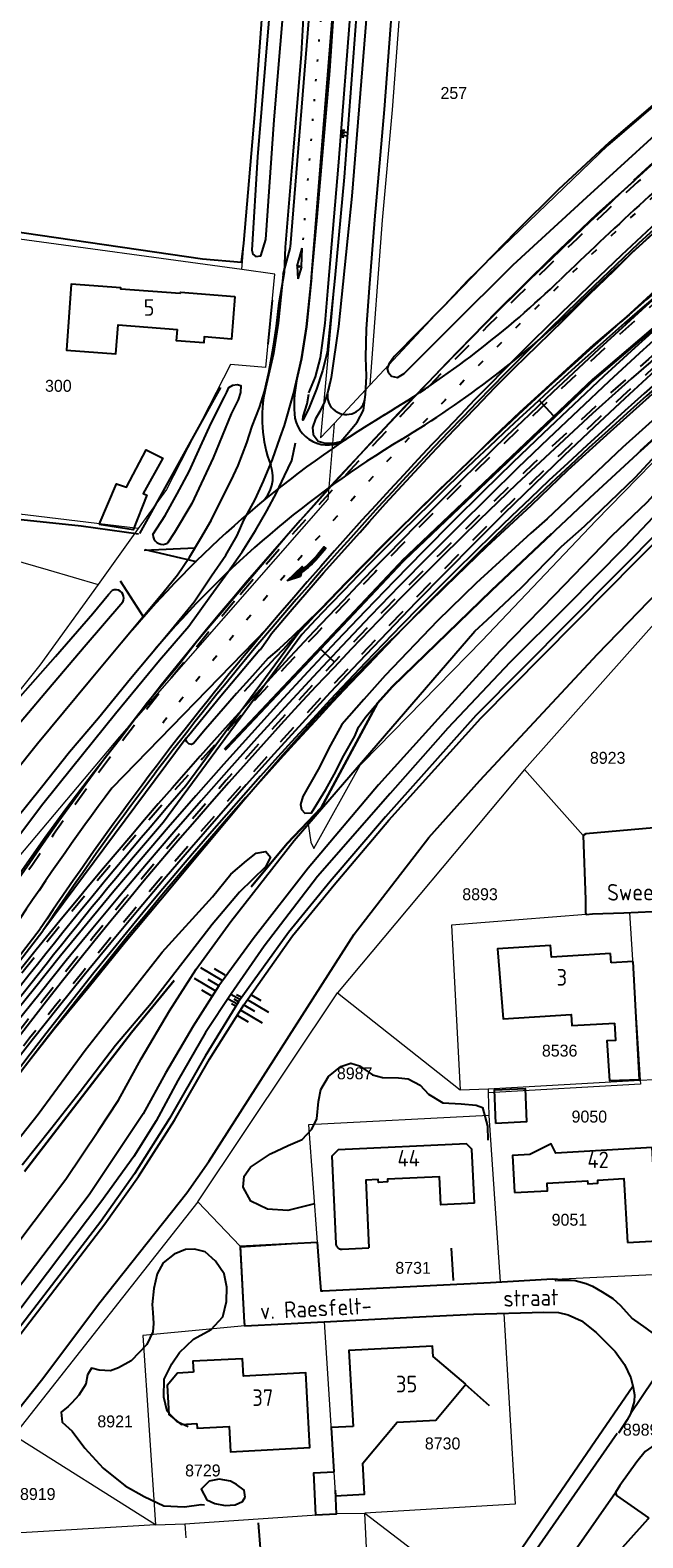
# Model space of a CAD drawing. Header units: metres. Extents: x 233874 to 239264, y 443832 to 448222.
# Tile 44 of 198: x 235032 to 235125, y 445082 to 445309. Entities that reach past the tile are written whole.
import ezdxf
from ezdxf.enums import TextEntityAlignment as Align

# ---------------------------------------------------------------- set-up
doc = ezdxf.new("R2010")
doc.units = ezdxf.units.M
doc.header["$MEASUREMENT"] = 0
for name, pattern in [('DGN3', [54.868356, 36.578904, -18.289452]), ('LIJN1-1', [2, 1, -1]), ('LIJN1-3', [4, 1, -3]), ('LIJNFPAD', [3, 0.3, -2.7])]:
    doc.linetypes.add(name, pattern=pattern)
for name, color, linetype in [('DAKRAND', 4, 'Continuous'), ('DAKRAND-BYG', 4, 'Continuous'), ('Goud-kadastrale grenzen', 13, 'Continuous'), ('Goud-markering', 7, 'Continuous'), ('Goud-ontwerp', 2, 'Continuous'), ('Goud-ontwerp-water', 131, 'Continuous'), ('HEG', 253, 'Continuous'), ('HOOFDGEBOUW', 4, 'Continuous'), ('HUISNUMMER', 253, 'Continuous'), ('INSTEEKSLOOT', 153, 'Continuous'), ('KANTVERH', 253, 'Continuous'), ('KANTWATER', 153, 'Continuous'), ('MUUR', 253, 'Continuous'), ('OVLIJNOBJ', 253, 'Continuous'), ('RASTER', 253, 'Continuous'), ('STRAATNAAM', 253, 'Continuous'), ('TALUD', 253, 'Continuous')]:
    doc.layers.add(name, color=color, linetype=linetype)
for name, color, linetype, lineweight in [('G01 kadestrale perceelsgrens', 73, 'Continuous', 0), ('G02 kadestrale sectiegrens', 73, 'DGN3', 30), ('Z01 perceelnummer', 73, 'Continuous', 13)]:
    doc.layers.add(name, color=color, linetype=linetype, lineweight=lineweight)
doc.layers.add('Goud-hulp', color=210, linetype='Continuous', plot=False)
doc.styles.get("Standard").update_dxf_attribs({"font": 'iso.shx'})
doc.styles.add('Styledgn001', font='dgn001.shx')

# ---------------------------------------------------------------- blocks, each defined once
blk = doc.blocks.new('TA', base_point=(75009.5, 300012))
for p, q in [((75009.5, 300012.5), (75010, 300012.5)), ((75009.5, 300012.25), (75010.5, 300012.25)), ((75009.5, 300012), (75010, 300012)), ((75009.5, 300011.75), (75010.5, 300011.75)), ((75009.5, 300011.5), (75010, 300011.5))]:
    blk.add_line(p, q)
blk = doc.blocks.new('pl75-08')
at = {"const_width": 0.2}
blk.add_lwpolyline([(7.08, -0.6), (4.7, -0.35), (5.11, -0.1, 0.070526), (1.44, 0.27), (0.1, 0.24), (0.1, 0.44), (1.86, 0.44, -0.043128), (5.19, -0.01), (5.71, 0.27)], format="xyb", close=True, dxfattribs=at)
blk.add_lwpolyline([(7.5, -0.75), (4.39, -0.42), (4.85, -0.14, 0.065796), (1.45, 0.17), (0, 0.14), (0, 0.54), (1.86, 0.54, -0.042689), (5.17, 0.1), (5.72, 0.38)], format="xyb", close=True)
for points in [[(6.71, -0.4), (6.65, -0.55), (5.74, 0.21), (4.79, -0.29)], [(5.22, 0.12), (5.22, 0.06), (5.18, 0.1)], [(5.15, -0.03), (5.22, -0.2), (5.08, -0.04), (5.05, -0.21)], [(7.5, -0.75), (7.14, -0.52), (7.02, -0.7)]]:
    blk.add_solid(points)
blk = doc.blocks.new('A$C1532452F')
at = {"layer": 'G01 kadestrale perceelsgrens'}
for p, q in [((235064.397, 445273.418), (235018.369, 445279.671)), ((235069.404, 445272.737), (235064.397, 445273.418)), ((235068.002, 445258.643), (235069.404, 445272.737)), ((235078.319, 445250.229), (235083.754, 445256.049)), ((235076.259, 445248.023), (235078.319, 445250.229)), ((235078.319, 445250.229), (235077.391, 445238.761)), ((235048.785, 445234.357), (235014.815, 445238.493)), ((235048.785, 445234.357), (235042.73, 445225.963)), ((235025.442, 445230.972), (235035.19, 445228.166)), ((235035.19, 445228.166), (235042.73, 445225.963)), ((235107.015, 445198.046), (235132.689, 445226.905)), ((235107.015, 445198.046), (235078.852, 445164.392)), ((235082.223, 445198.689), (235082.621, 445199.099)), ((235115.884, 445188.101), (235107.015, 445198.046)), ((235122.842, 445176.48), (235124.471, 445151.229)), ((235057.754, 445132.92), (235078.852, 445164.392)), ((235078.852, 445164.392), (235097.298, 445149.779)), ((235097.298, 445149.779), (235101.519, 445149.91)), ((235101.519, 445149.91), (235124.471, 445151.229)), ((235101.519, 445149.91), (235101.538, 445149.31)), ((235101.538, 445149.31), (235101.648, 445145.924)), ((235124.471, 445151.229), (235128.577, 445151.426)), ((235101.648, 445145.924), (235103.324, 445120.825)), ((235057.754, 445132.92), (235030.031, 445097.672)), ((235064.141, 445126.221), (235057.754, 445132.92)), ((235064.147, 445126.093), (235075.766, 445126.841)), ((235064.147, 445126.093), (235064.141, 445126.221)), ((235076.818, 445114.804), (235064.846, 445114.196)), ((235076.818, 445114.804), (235078.688, 445085.955)), ((235051.413, 445084.245), (235030.031, 445097.672)), ((235055.83, 445084.356), (235078.688, 445085.955)), ((235078.688, 445085.955), (235082.928, 445085.961)), ((235082.928, 445085.961), (235100.849, 445072.339)), ((235051.413, 445084.245), (235028.571, 445082.864)), ((235051.413, 445084.245), (235055.83, 445084.356)), ((235055.83, 445084.356), (235055.94, 445082.263))]:
    blk.add_line(p, q, dxfattribs=at)
at = {"layer": 'G01 kadestrale perceelsgrens', "flags": 128}
for points in [[(235064.397, 445273.418), (235066.339, 445296.76), (235068.59, 445326.743), (235069.88, 445343.01)], [(235083.88, 445341.517), (235079.828, 445287.347), (235076.259, 445248.023)], [(235083.754, 445256.049), (235085.632, 445280.861), (235087.107, 445297.471), (235088.831, 445320.226), (235090.206, 445337.119)], [(235083.754, 445256.049), (235098.411, 445271.741), (235119.599, 445292.086), (235147.204, 445315.91), (235138.979, 445325.743)], [(235068.002, 445258.643), (235062.709, 445259.101), (235053.044, 445240.261), (235048.785, 445234.357)], [(235082.621, 445199.099), (235100.652, 445217.503), (235117.78, 445235.527), (235132.569, 445250.642), (235132.82, 445250.83)], [(235013.436, 445163.558), (235022.569, 445175.143), (235046.015, 445202.965), (235077.391, 445238.761)], [(235042.73, 445225.963), (235033.932, 445213.766), (235016.185, 445191.605), (235012.666, 445186.846)], [(235074.347, 445190.178), (235074.807, 445187.117), (235075.26, 445186.171), (235082.223, 445198.689)], [(235116.333, 445176.224), (235116.192, 445176.477), (235116.206, 445178.46), (235115.871, 445188.092), (235115.884, 445188.101)], [(235115.884, 445188.101), (235116.276, 445188.377), (235126.522, 445189.288), (235127.069, 445189.32), (235127.408, 445189.061)], [(235122.842, 445176.48), (235130.636, 445176.856), (235144.104, 445177.714), (235148.232, 445178.077), (235149.767, 445177.978), (235149.958, 445177.939)], [(235116.333, 445176.224), (235096.023, 445174.603), (235097.298, 445149.779)], [(235116.333, 445176.224), (235117.277, 445176.293), (235121.994, 445176.439), (235122.842, 445176.48)], [(235124.471, 445151.229), (235124.506, 445150.63), (235101.538, 445149.31)], [(235111.66, 445121.26), (235130.514, 445122.154), (235128.577, 445151.426)], [(235101.648, 445145.924), (235074.431, 445144.5), (235075.766, 445126.841)], [(235075.766, 445126.841), (235075.766, 445126.839), (235076.185, 445121.371), (235076.323, 445119.481), (235076.62, 445119.472), (235101.905, 445120.743), (235103.324, 445120.825)], [(235064.846, 445114.196), (235064.763, 445114.695), (235064.147, 445126.093)], [(235103.324, 445120.825), (235111.247, 445121.286), (235111.66, 445121.26)], [(235111.66, 445121.26), (235111.659, 445121.006), (235114.637, 445121.028)], [(235114.637, 445121.028), (235114.661, 445121.028), (235116.333, 445120.578), (235117.263, 445120.201), (235118.724, 445119.36), (235120.327, 445118.317), (235121.484, 445117.288), (235123.255, 445115.297), (235125.292, 445113.843), (235126.456, 445113.012), (235127.876, 445112.47), (235128.263, 445112.496)], [(235076.818, 445114.804), (235090.182, 445115.516), (235099.322, 445115.966), (235103.88, 445116.096)], [(235103.88, 445116.096), (235105.633, 445087.325), (235082.928, 445085.961)], [(235064.846, 445114.196), (235049.457, 445112.767), (235051.413, 445084.245)], [(235057.362, 445055.149), (235084.353, 445056.795), (235082.928, 445085.961)]]:
    blk.add_lwpolyline(points, dxfattribs=at)
at = {"layer": 'G02 kadestrale sectiegrens'}
for p, q in [((235076.381, 445192.304), (235084.878, 445208.06)), ((235074.347, 445190.178), (235076.381, 445192.304))]:
    blk.add_line(p, q, dxfattribs=at)
at = {"layer": 'G02 kadestrale sectiegrens', "flags": 128}
for points in [[(235084.878, 445208.06), (235084.879, 445208.063), (235087.082, 445210.54), (235102.029, 445225.038), (235116.86, 445238.994), (235126.724, 445248.101), (235134.382, 445254.898), (235140.66, 445260.449), (235146.071, 445265.235), (235146.296, 445265.456), (235146.333, 445265.485)], [(235000, 445092.657), (235008.486, 445105.84), (235027.792, 445132.477), (235047.795, 445158.44), (235071.222, 445186.91), (235074.347, 445190.178)]]:
    blk.add_lwpolyline(points, dxfattribs=at)
at = {"layer": 'Z01 perceelnummer', "linetype": 'Continuous', "lineweight": 13, "style": 'Styledgn001'}
for s, p in [('257', (235096.361, 445300.022)), ('300', (235036.744, 445255.886)), ('8923', (235119.556, 445199.819)), ('8893', (235100.317, 445179.262)), ('8536', (235112.317, 445155.691)), ('8987', (235081.416, 445152.275)), ('9050', (235116.791, 445145.752)), ('9051', (235113.789, 445130.208)), ('8731', (235090.224, 445122.957)), ('8921', (235045.303, 445099.814)), ('8989', (235124.53, 445098.566)), ('8730', (235094.672, 445096.49)), ('8729', (235058.53, 445092.418)), ('8919', (235033.642, 445088.866))]:
    blk.add_text(s, height=1.8, dxfattribs=at).set_placement(p, align=Align.MIDDLE_CENTER)

msp = doc.modelspace()

# ---------------------------------------------------------------- linework, layer by layer
at = {"layer": 'DAKRAND'}
for points in [[(235123.37, 445169.1), (235124.32, 445151.28), (235119.86, 445151.15), (235119.49, 445157.2), (235120.81, 445157.27), (235120.65, 445159.85)], [(235057.14, 445107.23), (235054.71, 445107.09), (235053.14, 445105.21), (235053.38, 445100.86), (235055.24, 445099.36), (235057.6, 445099.51)], [(235078.46, 445089.44), (235078.64, 445085.83), (235075.55, 445085.68), (235075.24, 445092.04), (235078.28, 445092.19)]]:
    msp.add_lwpolyline(points, dxfattribs=at)
at = {"layer": 'DAKRAND-BYG'}
for points in [[(235042.92, 445235), (235045.53, 445241.11), (235047.02, 445240.6), (235049.96, 445246.26), (235052.49, 445244.96), (235049.55, 445239.65), (235050.07, 445239.41), (235048.01, 445234.16), (235042.92, 445235)], [(235102.71, 445144.73), (235102.48, 445149.77), (235107.11, 445149.98), (235107.34, 445144.94), (235102.71, 445144.73)]]:
    msp.add_lwpolyline(points, dxfattribs=at)
at = {"layer": 'Goud-hulp', "linetype": 'Continuous'}
for p, q in [((235111.39, 445251.351), (235109.206, 445253.723)), ((235073.89, 445219.89), (235055.973, 445195.577)), ((235068.186, 445219.266), (235044.801, 445195.263)), ((235073.434, 445218.428), (235052.582, 445190.134)), ((235076.012, 445216.461), (235078.355, 445214.244)), ((235056.03, 445202.76), (235034.396, 445173.724)), ((235013.445, 445147.43), (235034.001, 445174.03)), ((235016.21, 445150.19), (235034.396, 445173.724))]:
    msp.add_line(p, q, dxfattribs=at)
at = {"layer": 'Goud-hulp', "linetype": 'LIJN1-3', "const_width": 0.45, "flags": 128}
msp.add_lwpolyline([(235147.09, 445282.129, 0.0407468), (235061.819, 445201.025)], format="xyb", dxfattribs=at)
at = {"layer": 'Goud-hulp', "linetype": 'Continuous'}
for centre, radius, start, end in [((235605.524, 444762.756), 711.977, 131.57221, 139.649547), ((235605.524, 444762.756), 705.077, 131.57221, 139.649547), ((235605.524, 444762.756), 704.577, 131.57221, 139.649547), ((235601.234, 444719.273), 726.95, 128.839879, 137.56103), ((235601.234, 444719.273), 726.45, 128.839879, 136.597757), ((235601.234, 444719.273), 719.5, 128.839879, 148.762443), ((235601.234, 444719.273), 716.55, 128.839879, 148.762443), ((235601.234, 444719.273), 716.05, 128.839879, 148.762443), ((235446.797, 444897.607), 503.7, 139.64955, 149.78699), ((235446.797, 444897.607), 496.8, 139.64955, 146.19229), ((235446.797, 444897.607), 496.3, 139.64955, 146.19425), ((235446.797, 444897.607), 500.2, 143.48206, 149.78699), ((235601.234, 444719.273), 724, 138.861732, 144.075947), ((235601.234, 444719.273), 723, 139.363352, 148.762443)]:
    msp.add_arc(centre, radius, start, end, dxfattribs=at)
at = {"layer": 'Goud-hulp', "linetype": 'LIJN1-1', "ltscale": 3}
for centre, radius, start, end in [((235605.524, 444762.756), 711.477, 131.57221, 139.649547), ((235601.234, 444719.273), 720, 128.839879, 148.762443), ((235446.797, 444897.607), 503.2, 139.64955, 149.78699)]:
    msp.add_arc(centre, radius, start, end, dxfattribs=at)
at = {"layer": 'Goud-hulp', "linetype": 'LIJN1-3'}
for centre, radius, start, end in [((235605.524, 444762.756), 708.277, 131.57221, 139.649547), ((235446.797, 444897.607), 500, 139.64955, 142.38465)]:
    msp.add_arc(centre, radius, start, end, dxfattribs=at)
at = {"layer": 'Goud-markering', "linetype": 'LIJN1-1', "ltscale": 3}
for centre, radius, start, end in [((235697.385, 444633.86), 853.462, 121.774605, 149.18254), ((235699.984, 444630.603), 850.5, 121.807635, 148.928273)]:
    msp.add_arc(centre, radius, start, end, dxfattribs=at)
at = {"layer": 'Goud-markering', "ltscale": 3}
for radius in [854.6, 853.5]:
    msp.add_arc((235699.984, 444630.603), radius, 121.807635, 148.928273, dxfattribs=at)
at = {"layer": 'Goud-ontwerp', "linetype": 'Continuous'}
for p, q in [((235071.765, 445276.822), (235075.369, 445321.551)), ((235074.905, 445272.218), (235078.858, 445321.27)), ((235070.627, 445272.657), (235071.749, 445276.765)), ((235049.759, 445231.228), (235057.498, 445229.427)), ((235046.07, 445226.47), (235049.576, 445221.028))]:
    msp.add_line(p, q, dxfattribs=at)
at = {"layer": 'Goud-ontwerp', "color": 7, "linetype": 'Continuous'}
for p, q in [((235072.723, 445273.896), (235073.504, 445276.623)), ((235073.389, 445273.84), (235073.504, 445276.623)), ((235072.723, 445273.896), (235072.864, 445271.985)), ((235073.389, 445273.84), (235072.864, 445271.985))]:
    msp.add_line(p, q, dxfattribs=at)
at = {"layer": 'Goud-ontwerp', "color": 7, "linetype": 'LIJNFPAD', "flags": 128}
msp.add_lwpolyline([(235079.276, 445340.908), (235077.269, 445323.026, 0.007841), (235077.113, 445321.411), (235073.504, 445276.623)], format="xyb", dxfattribs=at)
at = {"layer": 'Goud-ontwerp', "linetype": 'Continuous'}
for points in [[(235070.627, 445272.657), (235069.874, 445265.319), (235069.164, 445260.741), (235067.963, 445255.51)], [(235074.905, 445272.218), (235074.14, 445264.77), (235073.39, 445259.93), (235072.8, 445257.361)]]:
    msp.add_lwpolyline(points, dxfattribs=at)
msp.add_circle((235073.031, 445273.869), 0.1, dxfattribs=at)
for centre, radius, start, end in [((235697.385, 444633.86), 853.962, 121.774624, 149.182442), ((235699.984, 444630.603), 850, 121.807635, 148.928273), ((235552.998, 444815.296), 630, 121.360632, 134.012145), ((235071.234, 445233.237), 100, 49.31176, 62.71234), ((235552.998, 444815.296), 634.5, 131.030513, 133.974945), ((235008.285, 445379.856), 150, 301.16271, 313.97494), ((235011.046, 445376.266), 150, 301.06643, 314.01215), ((235092.293, 445252.885), 20, 167.06892, 183.50719), ((235087.456, 445251.035), 20, 167.06892, 200.88953), ((235077.321, 445251.968), 5, 183.50719, 303.71575), ((235165.855, 445119.295), 154.5, 121.16271, 139.76233), ((235165.855, 445119.295), 150, 121.06643, 139.76233), ((235064.099, 445242.12), 5, 309.64042, 20.88953)]:
    msp.add_arc(centre, radius, start, end, dxfattribs=at)
at = {"layer": 'Goud-ontwerp-water', "linetype": 'Continuous'}
msp.add_arc((235080.151, 445254.415), 2.852, 173.82193, 354.79541, dxfattribs=at)
at = {"layer": 'HEG'}
for p, q in [((235068.35, 445262.18), (235069.01, 445268.8)), ((235049.04, 445233.64), (235061.25, 445255.61)), ((235095.96, 445125.9), (235096.25, 445121.03)), ((235066.86, 445084.53), (235067.43, 445077.47))]:
    msp.add_line(p, q, dxfattribs=at)
msp.add_lwpolyline([(234999.6, 445145.85), (235006.42, 445155.9), (235010.67, 445161.72), (235020.19, 445174.06), (235027.45, 445183.74), (235034.39, 445192.89), (235038.73, 445198.26), (235045.34, 445206.48), (235051.99, 445214.55), (235056.42, 445219.66), (235059.74, 445224.27), (235062.29, 445227.81), (235064.47, 445230.86), (235066.46, 445234.07), (235068.19, 445237.04), (235069.62, 445239.77), (235070.84, 445242.31), (235071.95, 445244.61), (235072.49, 445247.27)], dxfattribs=at)
at = {"layer": 'HOOFDGEBOUW'}
for p, q in [((235120.09, 445168.9), (235119.96, 445170.32)), ((235123.37, 445169.1), (235120.09, 445168.9)), ((235079.52, 445125.77), (235083.56, 445125.95))]:
    msp.add_line(p, q, dxfattribs=at)
for points in [[(235055.13, 445269.78), (235046.17, 445270.46), (235046.18, 445270.66), (235038.7, 445271.23), (235037.95, 445261.26), (235045.42, 445260.69), (235045.76, 445265.06), (235054.7, 445264.38)], [(235055.13, 445269.78), (235055.15, 445269.99), (235063.35, 445269.37)], [(235063.35, 445269.37), (235062.86, 445262.94), (235058.74, 445263.25), (235058.67, 445262.36), (235054.57, 445262.67), (235054.7, 445264.38)], [(235119.96, 445170.32), (235111.07, 445169.78), (235110.96, 445171.52), (235102.94, 445171.04), (235103.8, 445160.5), (235114.04, 445161.12), (235114.17, 445159.46), (235120.65, 445159.85)], [(235099.47, 445132.69), (235099.09, 445140.82), (235098.25, 445141.64), (235078.92, 445140.74), (235077.96, 445139.78), (235078.58, 445126.62), (235078.58, 445126.6)], [(235122.54, 445126.78), (235127.08, 445127.04), (235126.28, 445141.1), (235111.75, 445140.26), (235111.04, 445141.66), (235107.82, 445140.04), (235105.19, 445139.89), (235105.51, 445134.29)], [(235099.47, 445132.69), (235094.39, 445132.45), (235094.2, 445136.66), (235086.36, 445136.32), (235086.37, 445135.9), (235084.99, 445135.84), (235084.98, 445136.26), (235083.09, 445136.18), (235083.56, 445125.95)], [(235105.51, 445134.29), (235110.49, 445134.58), (235110.43, 445135.7), (235116.51, 445136.07), (235116.54, 445135.61), (235118.08, 445135.7), (235118.06, 445136.16), (235121.99, 445136.4), (235122.54, 445126.78)], [(235078.58, 445126.6), (235078.6, 445126.47), (235078.61, 445126.39), (235078.64, 445126.31), (235078.68, 445126.24), (235078.71, 445126.19), (235078.74, 445126.15), (235078.79, 445126.09), (235078.84, 445126.03), (235078.88, 445125.99), (235078.93, 445125.95), (235078.98, 445125.91), (235079.05, 445125.88), (235079.11, 445125.84), (235079.18, 445125.81), (235079.26, 445125.79), (235079.36, 445125.78), (235079.43, 445125.77), (235079.52, 445125.77)], [(235098.19, 445105.44), (235093.24, 445109.59), (235093.15, 445111.17), (235080.55, 445110.49), (235081.17, 445099.05)], [(235057.6, 445099.51), (235057.65, 445098.79), (235062.49, 445099.05), (235062.72, 445095.23), (235074.67, 445095.87), (235074.07, 445107.15), (235064.66, 445106.65), (235064.5, 445109.26), (235057.04, 445108.87), (235057.14, 445107.23)], [(235082.64, 445093.53), (235087.82, 445099.7), (235093.64, 445100.02), (235098.19, 445105.44)], [(235081.17, 445099.05), (235077.85, 445098.88), (235078.28, 445092.19)], [(235078.46, 445089.44), (235078.51, 445088.6), (235082.9, 445088.84), (235082.64, 445093.53)]]:
    msp.add_lwpolyline(points, dxfattribs=at)
at = {"layer": 'INSTEEKSLOOT'}
for points in [[(235070.281, 445332.154), (235069.78, 445326.6), (235068.51, 445311.66), (235066.78, 445290.4), (235065.93, 445276.34), (235066.06, 445275.74), (235066.5, 445275.38), (235067.25, 445275.5), (235068.02, 445277.96), (235069.29, 445295.97), (235071.21, 445318.72), (235072.312, 445331.971)], [(235077.69, 445256.32), (235077.34, 445254.79), (235076.86, 445253.47), (235076.16, 445252.01), (235075.53, 445250.89), (235075.04, 445249.61), (235075.16, 445248.57), (235075.92, 445247.55), (235076.95, 445247.22), (235078.24, 445247.23), (235079.34, 445247.49), (235080.22, 445248.55), (235081.81, 445250.39), (235082.77, 445252.24), (235083.04, 445254.56), (235083.18, 445257.34), (235083.12, 445260.16), (235083.21, 445264.47), (235083.66, 445270.66), (235084.43, 445280.9), (235085.91, 445297.52), (235087.63, 445320.23), (235088.36, 445329.28), (235088.393, 445329.641)], [(235084.62, 445329.99), (235083.78, 445319.26), (235083.01, 445309.22), (235080.98, 445284.48), (235079, 445264.81), (235077.86, 445257.16), (235077.4, 445255.14)], [(235142.02, 445311.99), (235139.25, 445309.3), (235133.13, 445304.04), (235127.42, 445299.11), (235119.77, 445292.57), (235112.15, 445285.47), (235105.7, 445279.08), (235100.47, 445273.74), (235094.72, 445267.73), (235087.39, 445260.28), (235086.56, 445259.16), (235086.29, 445258.47), (235086.47, 445257.92), (235086.95, 445257.36), (235087.88, 445257.14), (235088.89, 445257.75), (235091.76, 445260.63), (235095.86, 445264.72), (235105.29, 445274.13), (235116.43, 445284.34), (235131.86, 445298.38), (235138.81, 445304.75)], [(235050.98, 445233.46), (235052.85, 445236.34), (235054.64, 445239.6), (235056.48, 445242.96), (235058.19, 445246.73), (235059.79, 445250.25), (235061.8, 445254.25), (235062.12, 445254.93), (235062.44, 445255.62), (235063.05, 445256), (235063.7, 445256.08), (235064.24, 445255.91), (235064.2, 445254.87), (235063.87, 445253.79), (235062.81, 445251.64), (235060.07, 445245.03), (235056.87, 445238.14), (235054.25, 445233.76), (235053.19, 445232.18)], [(235130.7, 445254.57), (235121.77, 445246.57), (235110.41, 445235.83), (235107.96, 445233.68), (235099.73, 445226.15), (235093.9, 445220.49), (235085.99, 445212.21), (235082.8, 445208.59), (235079.46, 445204.83), (235077.77, 445201.71), (235075.92, 445198.05), (235073.61, 445194.01), (235073.27, 445192.78), (235073.39, 445192.03), (235073.92, 445191.47), (235074.92, 445191.54), (235077.06, 445195.04), (235078.33, 445197.33), (235079.8, 445200.16), (235081.44, 445203.08), (235081.98, 445204.46), (235083.07, 445205.96), (235084.51, 445207.65), (235087.08, 445210.54), (235102.03, 445225.04), (235116.86, 445238.99), (235126.72, 445248.1)], [(235050.98, 445233.46), (235051.03, 445233.12), (235051.15, 445232.8), (235051.33, 445232.52), (235051.58, 445232.29), (235051.88, 445232.12), (235052.2, 445232.02), (235052.54, 445231.99), (235052.88, 445232.05), (235053.19, 445232.18)], [(235014.35, 445185.05), (235013.6, 445184.83), (235012.71, 445184.9), (235012.23, 445185.47), (235012.31, 445186.46), (235014.99, 445189.39), (235028.01, 445205.69), (235036.34, 445215.09), (235041.96, 445221.56), (235044.33, 445224.46), (235044.88, 445225.06)], [(235046.47, 445223.29), (235046.59, 445223.58), (235046.63, 445223.89), (235046.59, 445224.2), (235046.48, 445224.49), (235046.3, 445224.74), (235046.07, 445224.94), (235045.79, 445225.08), (235045.49, 445225.15), (235045.18, 445225.14), (235044.88, 445225.06)], [(235046.47, 445223.29), (235040.65, 445216.49), (235035.24, 445210.17), (235028.13, 445201.72), (235020.74, 445192.58), (235016.15, 445186.93), (235014.45, 445185.05)], [(235027.58, 445138.45), (235033.68, 445146.14), (235040.79, 445155.78), (235052.42, 445170.54), (235059.98, 445178.88), (235062.77, 445182.31), (235065.11, 445184.32), (235066.59, 445185.46), (235068.03, 445185.71), (235068.75, 445184.84), (235067.96, 445183.38), (235064.07, 445179.59), (235059.94, 445174.71), (235050.73, 445162.8), (235045.37, 445156.48), (235040.04, 445149.46), (235035.6, 445143.85), (235031.3, 445138.43)]]:
    msp.add_lwpolyline(points, dxfattribs=at)
at = {"layer": 'KANTVERH'}
for p, q in [((235049.69, 445231.14), (235057.37, 445231.49)), ((235046.07, 445226.47), (235049.53, 445221.1)), ((235064.14, 445126.22), (235075.77, 445126.84))]:
    msp.add_line(p, q, dxfattribs=at)
for points in [[(235026.62, 445193.29), (235033.59, 445201.99), (235041.43, 445211.41), (235046.23, 445217.16), (235049.79, 445221.41), (235052.57, 445224.74), (235054.69, 445227.4), (235056.51, 445230.07), (235058.24, 445232.94), (235059.76, 445235.57), (235061.2, 445238.45), (235062.79, 445241.62), (235063.85, 445243.87), (235065.15, 445247.3), (235065.97, 445249.8), (235067.05, 445252.6), (235067.83, 445255.05), (235068.47, 445257.91), (235069.19, 445261.85), (235069.63, 445264.86), (235070.04, 445268.37), (235070.83, 445273.01), (235071.01, 445276.77), (235072.15, 445290.67), (235073.38, 445305.86), (235074.36, 445323.09)], [(235030.3, 445190.54), (235034.22, 445195.38), (235038.41, 445200.7), (235042.79, 445205.86), (235047.64, 445211.76), (235053.37, 445218.62), (235057.24, 445223.35), (235059.84, 445227.24), (235061.98, 445230.34), (235063.71, 445233.31), (235064.73, 445235.66), (235066.41, 445238.73), (235067.69, 445241.52), (235069.04, 445244.8), (235070.18, 445248.08), (235070.84, 445249.9), (235072.18, 445254.66), (235073.39, 445259.93), (235074.14, 445264.77), (235074.79, 445271), (235075.76, 445281.28), (235077.66, 445303.34), (235078.98, 445322.79)], [(235146.13, 445307.34), (235144.5, 445305.91), (235141.69, 445303.32), (235137.7, 445299.78), (235132.19, 445294.84), (235123.45, 445286.84)], [(235030.98, 445182.49), (235034.77, 445187.87), (235037.89, 445192.13), (235042.03, 445197.61), (235045.91, 445202.54), (235050.2, 445208.21), (235054.49, 445213.37), (235057.69, 445217.44), (235064.86, 445225.89), (235070.94, 445233.03), (235078.45, 445241.47), (235086.77, 445250.38), (235095.34, 445259.38), (235102.88, 445267.12), (235111.13, 445275.29), (235117.93, 445281.76), (235123.55, 445286.79)], [(235067.17, 445216.09), (235068.26, 445217.64), (235068.89, 445218.57), (235071.67, 445221.85), (235076.72, 445227.69), (235082.17, 445233.76), (235083.67, 445235.45), (235086.08, 445238.15), (235089.83, 445242.24), (235093.07, 445245.71), (235096.41, 445249.27), (235099.69, 445252.64), (235102.61, 445255.67), (235105.48, 445258.55), (235108.97, 445261.96), (235112.91, 445265.76), (235116.75, 445269.65), (235120.54, 445273.25), (235123.36, 445276.08), (235126.88, 445279.24)], [(235126.64, 445270.13), (235122.35, 445266.25), (235117.4, 445262.04), (235113.36, 445258.35), (235109.58, 445254.9), (235106.31, 445251.93), (235102.32, 445248.14), (235098.43, 445244.25), (235094.24, 445240.32), (235090.39, 445236.47), (235085.79, 445232.01), (235082.97, 445229.12), (235080.14, 445226.24), (235076.25, 445222.2), (235073.89, 445219.89), (235072.05, 445218.12), (235070.05, 445216.25), (235068.37, 445214.86)], [(235031.17, 445152.72), (235036.13, 445158.96), (235041.39, 445165.34), (235046.71, 445171.96), (235052.13, 445178.43), (235058.99, 445186.59), (235064.87, 445193.65), (235070.22, 445199.87), (235075.63, 445205.9), (235080.5, 445211.1), (235084.66, 445215.33), (235089.68, 445220.33), (235095.11, 445225.66), (235101.35, 445231.66), (235108.05, 445237.89), (235113.62, 445243.22), (235119.96, 445249.01), (235127.77, 445256)], [(235068.37, 445214.86), (235066.01, 445212.16), (235063.59, 445209.51), (235060.96, 445206.47), (235058.95, 445204.15), (235057.1, 445201.98), (235056.8, 445201.84), (235056.4, 445201.95), (235056.11, 445202.21), (235055.97, 445202.46), (235056.03, 445202.76), (235056.39, 445203.19), (235061.25, 445209.14), (235067.13, 445216.14)], [(235126.52, 445189.29), (235116.28, 445188.38), (235115.87, 445188.09), (235116.21, 445178.46), (235116.19, 445176.48), (235116.33, 445176.22), (235117.28, 445176.29), (235121.99, 445176.44), (235130.64, 445176.86)], [(235075.77, 445126.84), (235076.18, 445121.37), (235076.32, 445119.48), (235076.62, 445119.47), (235101.9, 445120.74), (235111.25, 445121.29), (235112.78, 445121.19), (235114.66, 445121.03), (235116.33, 445120.58), (235117.26, 445120.2), (235118.72, 445119.36), (235120.33, 445118.32), (235121.48, 445117.29), (235123.26, 445115.3), (235125.29, 445113.84), (235126.46, 445113.01), (235127.88, 445112.47), (235129.37, 445112.57), (235130.62, 445112.93), (235131.59, 445113.69), (235122.99, 445100.97)], [(235064.14, 445126.22), (235064.76, 445114.7), (235064.85, 445114.2), (235076.82, 445114.8), (235090.18, 445115.52), (235099.32, 445115.97)], [(235099.32, 445115.97), (235109.95, 445116.27), (235112.13, 445116.25), (235113.6, 445115.85), (235115.61, 445114.95), (235117.83, 445113.19), (235120.67, 445110.37), (235122.09, 445108.39), (235123.07, 445106.38), (235123.42, 445104.93), (235123.58, 445103.83), (235123.55, 445102.79), (235122.99, 445100.97), (235122.47, 445100.05), (235121.17, 445098.05)], [(235101.58, 445073.39), (235117.08, 445095.96), (235123.37, 445105.13)], [(235121.01, 445098.01), (235108.12, 445079.48)], [(235148.03, 445078.99), (235138.55, 445089.76), (235134.68, 445094.25), (235133.58, 445095.57), (235132.71, 445096.25), (235131.54, 445096.73), (235130.01, 445097.03), (235128.37, 445096.93), (235126.71, 445096.34), (235125.19, 445095.3), (235123.95, 445093.7), (235121.41, 445090.16), (235120.73, 445089.09)], [(235111.99, 445076.58), (235120.73, 445089.09), (235120.91, 445088.64), (235125.71, 445085.26), (235125.61, 445085.07), (235115.73, 445074.03), (235115.53, 445074.03)]]:
    msp.add_lwpolyline(points, dxfattribs=at)
at = {"layer": 'KANTWATER'}
msp.add_lwpolyline([(235064.91, 445088.4), (235064.75, 445089.45), (235063.58, 445090.28), (235062.71, 445090.8), (235060.98, 445091.11), (235059.48, 445090.81), (235058.25, 445089.61), (235059.14, 445087.99), (235060.32, 445087.46), (235061.89, 445087.16), (235063.39, 445087.26), (235064.49, 445087.72), (235064.91, 445088.4)], dxfattribs=at)
at = {"layer": 'MUUR'}
msp.add_line((235098.08, 445105.45), (235101.7, 445102.21), dxfattribs=at)
at = {"layer": 'OVLIJNOBJ'}
for points in [[(235083.175, 445329.745), (235083.09, 445327.07), (235082.09, 445317.53), (235079.83, 445287.35), (235078.45, 445272.12), (235077.29, 445260.9), (235076.56, 445258.14), (235075.68, 445255.39), (235074.44, 445252.36), (235073.59, 445250.7), (235073.66, 445251.24), (235074.26, 445253.16), (235074.51, 445254.64)], [(235074.52, 445254.84), (235075.49, 445257.23), (235076.27, 445260.09), (235076.99, 445265.32), (235077.41, 445270.76), (235079.01, 445289.61), (235080.91, 445313.4), (235082.24, 445328.63), (235082.278, 445328.999)], [(235106.54, 445225.51), (235112.62, 445231.66), (235116.06, 445234.71), (235123.73, 445242.12), (235132.59, 445251.64), (235145.11, 445263.92), (235153.29, 445271.32), (235159.04, 445274.59), (235161.99, 445274.04)], [(235027.04, 445097.02), (235034.18, 445106.01), (235042.99, 445117.72), (235056.11, 445134.24), (235059.45, 445138.97), (235081.36, 445173.23), (235092.61, 445187.81), (235100.26, 445196.42), (235118.04, 445215.46), (235138.14, 445236.2), (235154.14, 445251.46), (235166.68, 445262.21), (235168.36, 445264.65), (235168.86, 445267.39), (235170.61, 445270.54), (235168.6, 445273.01), (235163.04, 445272.99)], [(235161.99, 445274.04), (235159.79, 445272.98), (235155.86, 445270.8), (235151.54, 445267.3), (235146.03, 445261.85), (235136.74, 445251.52), (235129.31, 445242.59), (235125.47, 445238.28), (235120.11, 445233.22), (235111.52, 445224.33), (235103.28, 445215.92), (235093.94, 445205.65), (235085, 445195.77), (235074.43, 445183.18), (235066.13, 445172.53), (235060.96, 445165.46), (235057.09, 445159.39), (235052.89, 445152.29), (235049.53, 445146.17), (235046.33, 445141.33), (235041.39, 445133.95), (235029.35, 445118.07)], [(235163.04, 445272.99), (235159.89, 445271.74), (235157.34, 445269.81), (235152.92, 445265.8), (235147.68, 445260.17), (235138.55, 445249.86), (235131.05, 445240.99), (235127.23, 445236.94), (235122.13, 445231.57), (235113.3, 445222.65), (235104.82, 445214.18), (235095.46, 445204.3), (235086.79, 445194.43), (235075.83, 445181.95), (235067.78, 445171.42), (235062.79, 445164.27), (235058.95, 445158.43), (235054.77, 445151.19), (235051.47, 445145.13), (235048.11, 445139.73), (235043.17, 445132.84), (235031.11, 445116.87)], [(235127.97, 445234.68), (235099.7, 445206.21), (235086.04, 445190.93), (235077.71, 445181.18), (235071.43, 445173.49), (235063.92, 445163.05), (235058.88, 445154.85), (235053.48, 445145.45), (235048.24, 445137.1), (235043.17, 445129.93), (235026.08, 445107.72)], [(235086.56, 445190.44), (235100.43, 445205.82), (235128.71, 445234.4)], [(235025.98, 445120.62), (235037.86, 445136.31), (235042.79, 445143.66), (235045.8, 445148.22), (235049.22, 445154.46), (235053.5, 445161.69), (235057.52, 445167.98), (235062.76, 445175.16), (235072.29, 445187.38), (235099.51, 445218.92), (235101.41, 445220.62), (235106.54, 445225.51)], [(235026.67, 445107.35), (235043.77, 445129.6), (235048.83, 445136.71), (235054.23, 445145.19), (235059.52, 445154.41), (235064.72, 445162.6), (235072.04, 445172.98), (235078.3, 445180.67), (235086.56, 445190.44)], [(235075.36, 445132.61), (235071.36, 445131.59), (235068.29, 445131.79), (235065.75, 445133.01), (235064.63, 445135.13), (235064.78, 445136.76), (235065.71, 445138.12), (235068.75, 445140.16), (235071.37, 445141.41), (235073.48, 445142.29), (235074.97, 445143.88), (235075.72, 445145.39), (235075.95, 445148.01), (235076.31, 445149.83), (235077.46, 445151.78), (235079.34, 445153.31), (235080.85, 445153.8), (235082.12, 445153.42), (235084.11, 445152.06), (235085.59, 445151.62), (235088.02, 445151.59), (235089.5, 445151.44), (235091.3, 445150.49), (235092.55, 445149.11), (235094.69, 445147.81), (235097.46, 445147.67), (235099.74, 445147.49), (235100.67, 445147.12), (235101.42, 445144.32), (235101.5, 445142.18)], [(235056.32, 445099), (235054.66, 445099.74), (235053.17, 445101.38), (235052.65, 445103.48), (235052.68, 445106.16), (235053.85, 445108.5), (235055, 445110.2), (235057.14, 445112.21), (235059.77, 445113.66), (235061.52, 445115.59), (235062.09, 445117.86), (235062.16, 445120.04), (235061.73, 445122.03), (235060.45, 445123.96), (235058.9, 445125.35), (235057.28, 445125.75), (235055.89, 445125.74), (235054.18, 445125), (235052.55, 445123.72), (235051.66, 445122.06), (235051.14, 445119.84), (235050.91, 445117.42), (235050.98, 445116.23), (235051.07, 445114.59), (235050.98, 445113.3), (235050.08, 445111.4), (235047.72, 445108.94), (235045.8, 445107.91), (235044.59, 445107.41), (235042.91, 445107.56), (235041.73, 445107.84), (235041.15, 445106.82), (235040.91, 445105.44), (235039.81, 445103.79), (235038.79, 445102.63), (235038.22, 445102.05), (235037.15, 445101.2), (235037.3, 445099.7), (235038.85, 445098.36), (235040.75, 445095.77), (235043.48, 445092.76), (235046.81, 445090.08), (235049.69, 445088.49), (235052.67, 445087.11), (235055.74, 445086.96), (235058.28, 445087.28), (235058.77, 445087.26)]]:
    msp.add_lwpolyline(points, dxfattribs=at)
at = {"layer": 'RASTER'}
for points in [[(234985.44, 445285.52), (235011.9, 445281.79), (235058.5, 445275.04), (235064.34, 445274.51), (235064.73, 445277.37), (235066.34, 445296.76), (235068.59, 445326.74), (235069.006, 445331.977)], [(235048.84, 445233.54), (235040.2, 445234.71), (235031.15, 445235.7), (235019.55, 445237.41), (235014.97, 445238.35), (235015, 445239.44)]]:
    msp.add_lwpolyline(points, dxfattribs=at)

# ---------------------------------------------------------------- block references
at = {"layer": 'Goud-hulp', "linetype": 'Continuous', "rotation": 229.6495465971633}
msp.add_blockref('pl75-08', (235076.679, 445231.733), dxfattribs=at)
at = {"layer": 'Goud-kadastrale grenzen', "linetype": 'Continuous'}
msp.add_blockref('A$C1532452F', (0, 0), dxfattribs=at)
at = {"layer": 'TALUD'}
for p, xscale, yscale, rotation in [((235079.34, 445293.96), 1.05, 1.05, 352.025), ((235060.96, 445165.46), 3.75, 3.75, 149.4895), ((235063.92, 445163.05), 1.58, 1.58, 151.1956), ((235064.72, 445162.6), 3.75, 3.75, 329.4895)]:
    msp.add_blockref('TA', p, dxfattribs=dict(at, xscale=xscale, yscale=yscale, rotation=rotation))

# ---------------------------------------------------------------- texts
at = {"layer": 'HUISNUMMER'}
for s, p in [('5', (235049.6, 445266.44)), ('3', (235111.86, 445165.49)), ('44', (235087.86, 445138.22)), ('42', (235116.5, 445137.99)), ('35', (235087.64, 445104.19)), ('37', (235065.99, 445102.14))]:
    msp.add_text(s, height=2.5, dxfattribs=at).set_placement(p)
at = {"layer": 'STRAATNAAM'}
for s, rotation, p in [('Sweelinck-', 0.6882, (235119.49, 445178.29)), ('v. Raesfelt-', 2.9827, (235067.22, 445115.17)), ('straat', 1.4335, (235103.86, 445117.09))]:
    msp.add_text(s, height=2.5, rotation=rotation, dxfattribs=at).set_placement(p)

doc.saveas('drawing.dxf')
